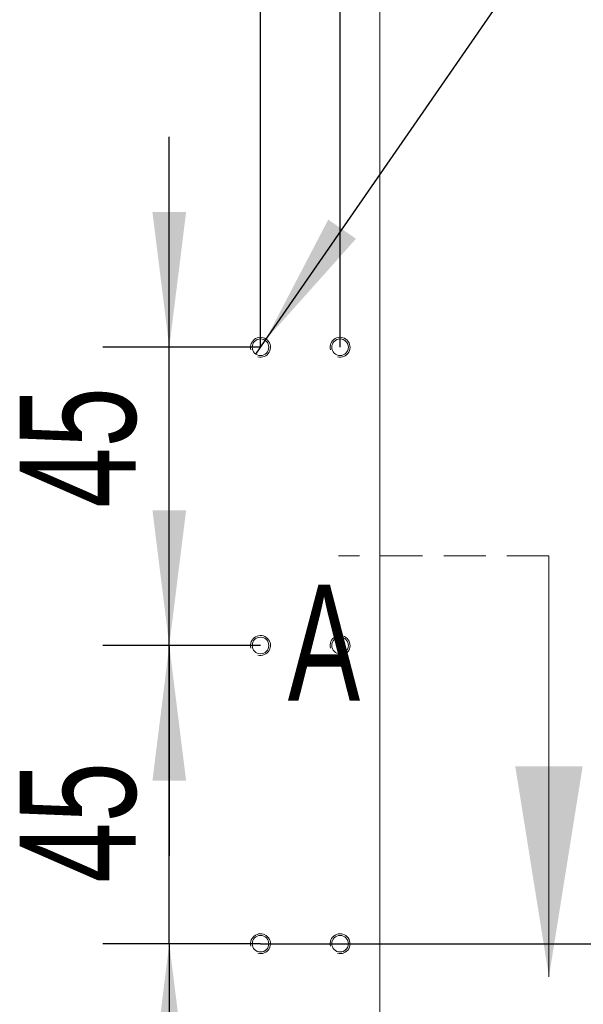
# Model space of a CAD drawing. Header units: millimetres. Extents: x 0 to 658, y -2 to 210.
# Tile 20 of 25: x 232 to 249, y 120 to 150. Entities that reach past the tile are written whole.
import ezdxf

# ---------------------------------------------------------------- set-up
doc = ezdxf.new("R2010")
doc.units = ezdxf.units.MM
doc.linetypes.add('HIDDEN', pattern=[1.905, 1.27, -0.635])
doc.layers.add('图框', color=7, linetype='Continuous')
doc.styles.add('SLDTEXTSTYLE0', font='TXT', dxfattribs={"width": 0.7})
doc.styles.add('SLDTEXTSTYLE5', font='TXT', dxfattribs={"width": 0.616667})
doc.dimstyles.new('SLDDIMSTYLE1', dxfattribs={"dimtxt": 3.5, "dimasz": 4.08, "dimexe": 0, "dimexo": 0.0625, "dimgap": 0.875, "dimtad": 0, "dimtih": 1, "dimtoh": 1, "dimdec": 6, "dimlfac": 5, "dimrnd": 1e-09, "dimzin": 12, "dimdsep": 46, "dimtxsty": 'SLDTEXTSTYLE0', "dimblk1": 'NONE', "dimsah": 1, "dimcen": 0, "dimadec": 0, "dimazin": 3, "dimtfac": 1, "dimtmove": 0, "dimatfit": 3, "dimldrblk": 'NONE', "dimfxl": 0, "dimfrac": 2, "dimtolj": 1, "dimtzin": 12, "dimarcsym": 0})
doc.dimstyles.new('SLDDIMSTYLE2', dxfattribs={"dimtxt": 3.5, "dimasz": 4.08, "dimexe": 0, "dimexo": 0.0625, "dimgap": 0.875, "dimtad": 2, "dimlfac": 5, "dimrnd": 1e-09, "dimzin": 12, "dimdsep": 46, "dimtxsty": 'SLDTEXTSTYLE0', "dimsah": 1, "dimcen": 0.09, "dimadec": 0, "dimazin": 3, "dimtfac": 1, "dimtmove": 0, "dimatfit": 0, "dimfxl": 0, "dimfrac": 2, "dimtolj": 1, "dimtzin": 12, "dimarcsym": 0})
doc.dimstyles.new('SLDDIMSTYLE7', dxfattribs={"dimtxt": 3.5, "dimasz": 4.08, "dimexe": 0, "dimexo": 0.0625, "dimgap": 0.875, "dimtad": 2, "dimlfac": 5, "dimrnd": 1e-09, "dimzin": 4, "dimdsep": 46, "dimtxsty": 'SLDTEXTSTYLE0', "dimsah": 1, "dimcen": 0.09, "dimadec": 0, "dimazin": 1, "dimtfac": 1, "dimtofl": 0, "dimtmove": 0, "dimatfit": 3, "dimfxl": 0, "dimfrac": 2, "dimtolj": 1, "dimtzin": 12, "dimarcsym": 0})

# ---------------------------------------------------------------- blocks, each defined once
blk = doc.blocks.new('SW_SYMBOL_HOLE_DEPTH')
at = {"layer": '图框', "color": 0}
for p, q in [((0, 875), (800, 875)), ((400, 875), (400, 75)), ((100, 555), (400, 75)), ((700, 555), (400, 75))]:
    blk.add_line(p, q, dxfattribs=at)
blk = doc.blocks.new('_D_47')
at = {"layer": '图框'}
for p, q in [((239.214, 140.531), (247.912, 153.121)), ((247.912, 153.121), (289.828, 153.121)), ((238.93, 140.12), (239.214, 140.531))]:
    blk.add_line(p, q, dxfattribs=at)
blk.add_solid([(239.214, 140.531), (241.951, 143.599), (241.115, 144.176)], dxfattribs=at)
at = {"layer": '图框', "xscale": 0.004072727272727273, "yscale": 0.004072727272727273, "zscale": 0.004072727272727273}
for p in [(275.978, 152.479), (273.839, 147.479)]:
    blk.add_blockref('SW_SYMBOL_HOLE_DEPTH', p, dxfattribs=at)
at = {"layer": '图框', "char_height": 3.5, "attachment_point": 1}
for s, insert, style in [('6 x  M3 - 6H', (249.5, 156.705), 'SLDTEXTSTYLE5'), ('5.50', (281.613, 156.705), 'SLDTEXTSTYLE0'), ('%%c', (257.749, 151.705), 'SLDTEXTSTYLE0'), ('2.50', (263.587, 151.705), 'SLDTEXTSTYLE0'), ('6', (279.474, 151.705), 'SLDTEXTSTYLE0')]:
    blk.add_mtext(s, dxfattribs=dict(at, insert=insert, style=style))
blk = doc.blocks.new('_NONE')
blk = doc.blocks.new('_D_55')
at = {"layer": '图框'}
for p, q in [((239.072, 140.325), (239.072, 155.908)), ((241.472, 140.325), (241.472, 155.908)), ((239.072, 153.908), (232.722, 153.908)), ((241.472, 153.908), (239.072, 153.908)), ((241.472, 153.908), (251.69, 153.908))]:
    blk.add_line(p, q, dxfattribs=at)
for points in [[(239.072, 153.908), (234.992, 154.416), (234.992, 153.4)], [(241.472, 153.908), (245.552, 153.4), (245.552, 154.416)]]:
    blk.add_solid(points, dxfattribs=at)
at = {"layer": '图框', "insert": (247.617, 158.42), "char_height": 3.5, "attachment_point": 1, "style": 'SLDTEXTSTYLE0'}
blk.add_mtext('12', dxfattribs=at)
blk = doc.blocks.new('_D_56')
at = {"layer": '图框'}
for p, q in [((236.32, 140.325), (236.32, 146.675)), ((239.072, 140.325), (234.32, 140.325)), ((236.32, 131.325), (236.32, 140.325)), ((239.072, 131.325), (234.32, 131.325)), ((236.32, 131.325), (236.32, 124.975))]:
    blk.add_line(p, q, dxfattribs=at)
for points in [[(236.32, 140.325), (236.828, 144.405), (235.812, 144.405)], [(236.32, 131.325), (235.812, 127.245), (236.828, 127.245)]]:
    blk.add_solid(points, dxfattribs=at)
at = {"layer": '图框', "insert": (231.808, 135.477), "char_height": 3.5, "attachment_point": 1, "rotation": 90, "style": 'SLDTEXTSTYLE0'}
blk.add_mtext('45', dxfattribs=at)
blk = doc.blocks.new('_D_57')
at = {"layer": '图框'}
for p, q in [((236.32, 131.325), (236.32, 137.675)), ((239.072, 131.325), (234.32, 131.325)), ((236.32, 122.325), (236.32, 131.325)), ((239.072, 122.325), (234.32, 122.325)), ((236.32, 122.325), (236.32, 115.975))]:
    blk.add_line(p, q, dxfattribs=at)
for points in [[(236.32, 131.325), (236.828, 135.405), (235.812, 135.405)], [(236.32, 122.325), (235.812, 118.245), (236.828, 118.245)]]:
    blk.add_solid(points, dxfattribs=at)
at = {"layer": '图框', "insert": (231.808, 124.162), "char_height": 3.5, "attachment_point": 1, "rotation": 90, "style": 'SLDTEXTSTYLE0'}
blk.add_mtext('45', dxfattribs=at)
blk = doc.blocks.new('_D_58')
at = {"layer": '图框'}
for p, q in [((239.072, 122.325), (257.258, 122.325)), ((255.258, 122.325), (255.258, 95.765)), ((242.672, 95.765), (257.258, 95.765))]:
    blk.add_line(p, q, dxfattribs=at)
for points in [[(255.258, 122.325), (254.75, 118.245), (255.766, 118.245)], [(255.258, 95.765), (255.766, 99.845), (254.75, 99.845)]]:
    blk.add_solid(points, dxfattribs=at)
at = {"layer": '图框', "insert": (250.746, 102.685), "char_height": 3.5, "attachment_point": 1, "rotation": 90, "style": 'SLDTEXTSTYLE0'}
blk.add_mtext('132.80', dxfattribs=at)

msp = doc.modelspace()

# ---------------------------------------------------------------- linework, layer by layer
at = {"color": 7, "linetype": 'Continuous', "lineweight": 15}
msp.add_line((242.67197725, 95.76519806), (242.67197725, 166.88519645), dxfattribs=at)
at = {"color": 7, "linetype": 'HIDDEN', "lineweight": 0}
msp.add_line((247.77197735, 134.02763871), (241.42197735, 134.02763871), dxfattribs=at)
at = {"color": 7, "linetype": 'Continuous', "lineweight": 0}
msp.add_line((247.77197735, 134.02763871), (247.77197735, 121.32763871), dxfattribs=at)
at = {"color": 7, "linetype": 'Continuous', "lineweight": 15}
for centre in [(239.07197735, 140.32519673), (241.47197735, 140.32519673), (239.07197735, 131.32519673), (241.47197735, 131.32519673), (239.07197735, 122.32519673), (241.47197735, 122.32519673)]:
    msp.add_circle(centre, 0.25, dxfattribs=at)
at = {"color": 7, "linetype": 'Continuous', "lineweight": 0}
for centre, radius in [((239.07197735, 140.32519673), 0.2999998), ((241.47197735, 140.32519673), 0.30000016), ((239.07197735, 131.32519673), 0.2999998), ((241.47197735, 131.32519673), 0.30000016), ((239.07197735, 122.32519673), 0.2999998), ((241.47197735, 122.32519673), 0.30000016)]:
    msp.add_arc(centre, radius, 255, 195, dxfattribs=at)
msp.add_solid([(247.77197735, 121.32763871), (248.78797735, 127.67763871), (246.75597735, 127.67763871)], dxfattribs=at)

# ---------------------------------------------------------------- texts
at = {"color": 7, "linetype": 'Continuous', "insert": (239.89300512, 133.16122112), "char_height": 3.5, "attachment_point": 1, "style": 'SLDTEXTSTYLE0'}
msp.add_mtext('A', dxfattribs=at)

# ---------------------------------------------------------------- dimensions: what is measured, and where the dimension line sits
at = {"layer": '图框'}
dim = msp.add_linear_dim(base=(239.07197735, 153.90842205), p1=(241.47197735, 140.32519673), p2=(239.07197735, 140.32519673), dimstyle='SLDDIMSTYLE2', dxfattribs=at)
dim.commit()
dim.dimension.update_dxf_attribs({"geometry": '_D_55', "text_midpoint": (249.65363042, 153.90842205), "dimtype": 160})
dim = msp.add_diameter_dim_2p(p1=(238.92987168, 140.11951256), p2=(239.21408301, 140.53088091), text='6 x  M3 - 6H {\\fGDT;x} 5.50\\P%%c 2.50 {\\fGDT;x} 6\\P', dimstyle='SLDDIMSTYLE1', override={"dimpost": '<>'}, dxfattribs=at)
dim.commit()
dim.dimension.update_dxf_attribs({"geometry": '_D_47', "text_midpoint": (269.66404222, 152.19300681), "dimtype": 163})
for base, p1, p2, dimstyle, picture, middle in [((236.3198188, 140.32519673), (239.07197735, 131.32519673), (239.07197735, 140.32519673), 'SLDDIMSTYLE2', '_D_56', (236.3198188, 137.51428395)), ((236.3198188, 131.32519673), (239.07197735, 122.32519673), (239.07197735, 131.32519673), 'SLDDIMSTYLE2', '_D_57', (236.3198188, 126.19889726)), ((255.25775208, 95.76519673), (239.07197735, 122.32519673), (242.67197735, 95.76519673), 'SLDDIMSTYLE7', '_D_58', (255.25775208, 108.79525648))]:
    dim = msp.add_linear_dim(base=base, p1=p1, p2=p2, angle=90, dimstyle=dimstyle, dxfattribs=at)
    dim.commit()
    dim.dimension.update_dxf_attribs({"geometry": picture, "text_midpoint": middle, "dimtype": 160})

doc.saveas('drawing.dxf')
